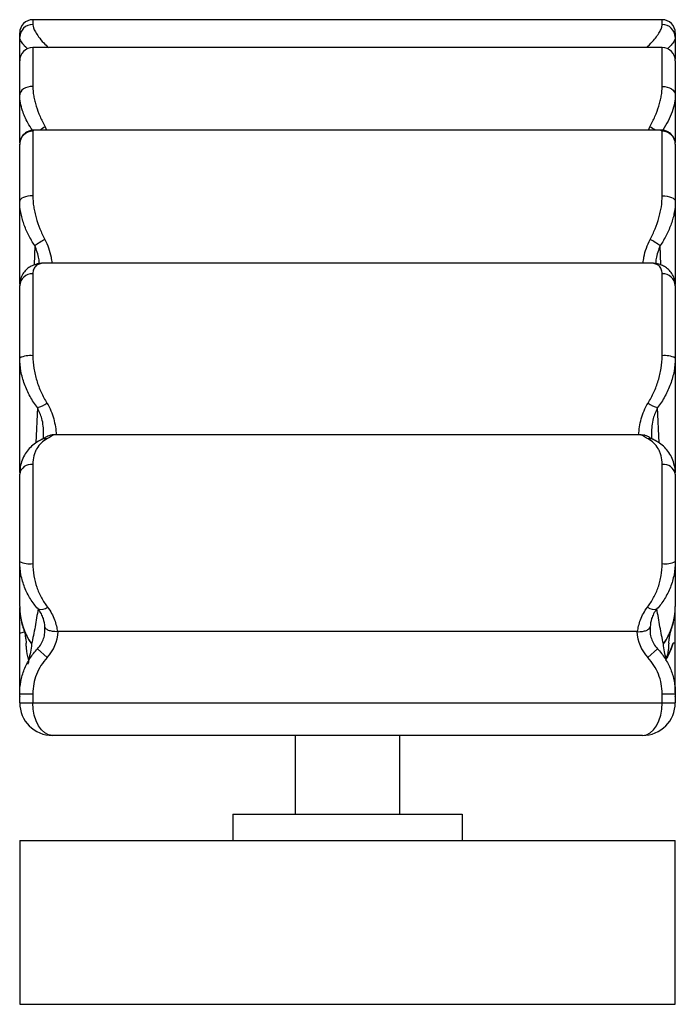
# Paper-space layout '_Inferior' of a CAD drawing. Header units: millimetres. Extents: x -52 to 48, y 75 to 225.
import ezdxf

# ---------------------------------------------------------------- set-up
doc = ezdxf.new("R2010")
doc.units = ezdxf.units.MM

psp = doc.layouts.new('_Inferior')

# ---------------------------------------------------------------- linework, layer by layer
at = {"color": 7, "linetype": 'Continuous', "lineweight": 25}
for p, q in [((45.64, 225.17), (-50.36, 225.17)), ((-52.36, 218.93), (-52.36, 223.17)), ((47.64, 223.17), (47.64, 219.14)), ((45.64, 220.92), (-50.36, 220.92)), ((-52.36, 206.4), (-52.36, 218.92)), ((47.64, 218.92), (47.64, 206.42)), ((-50.36, 208.14), (-50.36, 198.31)), ((45.36, 208.33), (-50.09, 208.33)), ((45.64, 198.31), (45.64, 208.14)), ((-52.36, 184.85), (-52.36, 206.17)), ((47.64, 206.17), (47.64, 184.79)), ((43.81, 188.05), (-48.52, 188.05)), ((-50.36, 186.41), (-50.36, 173.91)), ((45.64, 173.91), (45.64, 186.41)), ((-52.36, 156.09), (-52.36, 184.61)), ((47.64, 184.61), (47.64, 156.09)), ((42.05, 161.87), (-46.77, 161.87)), ((-50.36, 157.33), (-50.36, 142.22)), ((45.64, 142.22), (45.64, 157.33)), ((-52.36, 142.54), (-52.36, 155.87)), ((47.64, 155.87), (47.64, 142.54)), ((-52.36, 122.49), (-52.36, 135.54)), ((47.64, 122.49), (47.64, 135.54)), ((41.79, 131.84), (-46.51, 131.84)), ((-49.63, 129.24), (-48.18, 127.87)), ((43.46, 127.87), (44.91, 129.24)), ((47.64, 130.1), (47.29, 130.1)), ((-52.36, 122.37), (-50.36, 122.37)), ((-52.36, 121), (-52.36, 122.37)), ((-52.36, 121.95), (-52.36, 121.92)), ((-50.36, 122.37), (-50.36, 121)), ((45.64, 121), (45.64, 122.37)), ((45.64, 122.37), (47.64, 122.37)), ((47.64, 122.37), (47.64, 121)), ((47.64, 121.92), (47.64, 121.95)), ((-52.36, 121), (47.64, 121)), ((42.64, 116), (-47.36, 116)), ((-10.36, 116), (-10.36, 104)), ((5.64, 104), (5.64, 116)), ((-19.86, 104), (-19.86, 100)), ((-19.86, 104), (15.14, 104)), ((15.14, 104), (15.14, 100)), ((-52.36, 100), (-52.36, 75)), ((-52.36, 100), (47.64, 100)), ((47.64, 75), (47.64, 100)), ((-52.36, 75), (47.64, 75))]:
    psp.add_line(p, q, dxfattribs=at)
at = {"color": 8, "linetype": 'Continuous', "lineweight": 25}
for p, q in [((-50.36, 225.17), (-50.36, 224.41)), ((45.64, 224.41), (45.64, 225.17)), ((-50.36, 220.92), (-50.36, 214.99)), ((45.64, 214.99), (45.64, 220.92)), ((-48.48, 208.83), (-48.28, 208.33)), ((43.56, 208.33), (43.77, 208.83)), ((45.64, 208.14), (45.36, 208.3)), ((-50.06, 190.71), (-50.13, 187.76)), ((45.42, 187.76), (45.34, 190.71)), ((-49.66, 166.01), (-49.89, 160.62)), ((45.17, 160.63), (44.94, 166.01))]:
    psp.add_line(p, q, dxfattribs=at)
at = {"color": 7, "linetype": 'Continuous', "lineweight": 25, "flags": 128}
for points in [[(-50.36, 214.99), (-50.75, 214.97), (-51.12, 214.89), (-51.47, 214.77), (-51.77, 214.61), (-52.02, 214.41), (-52.21, 214.19), (-52.32, 213.94), (-52.36, 213.69)], [(45.64, 214.99), (46.03, 214.97), (46.41, 214.89), (46.75, 214.77), (47.06, 214.61), (47.3, 214.41), (47.49, 214.19), (47.6, 213.94), (47.64, 213.69)], [(-50.36, 198.31), (-50.75, 198.29), (-51.12, 198.25), (-51.47, 198.17), (-51.77, 198.07), (-52.02, 197.94), (-52.21, 197.8), (-52.32, 197.65), (-52.36, 197.49)], [(45.64, 198.31), (46.03, 198.29), (46.41, 198.25), (46.75, 198.17), (47.06, 198.07), (47.3, 197.94), (47.49, 197.8), (47.6, 197.65), (47.64, 197.49)], [(-47.36, 116), (-47.94, 116.1), (-48.51, 116.38), (-49.03, 116.84), (-49.48, 117.46), (-49.85, 118.22), (-50.13, 119.09), (-50.3, 120.02), (-50.36, 121)], [(42.64, 116), (43.23, 116.1), (43.79, 116.38), (44.31, 116.84), (44.76, 117.46), (45.14, 118.22), (45.41, 119.09), (45.58, 120.02), (45.64, 121)]]:
    psp.add_lwpolyline(points, dxfattribs=at)
at = {"color": 7, "linetype": 'Continuous', "lineweight": 25}
for centre, radius, start, end in [((-50.36, 223.17), 2, 90, 180), ((-50.4, 222.46), 1.96, 88.7257, 178.6663), ((45.64, 223.17), 2, 0, 90), ((45.68, 222.46), 1.96, 1.3337, 91.2743), ((-50.36, 218.92), 2, 90, 180), ((45.64, 218.92), 2, 0, 90), ((-50.37, 206.16), 1.99, 89.6809, 179.6773), ((45.65, 206.16), 1.99, 0.3227, 90.3191), ((-14.34, 134.48), 66.62, 120.8624, 122.418), ((9.63, 134.48), 66.62, 57.582, 59.1376), ((-50.45, 184.5), 1.91, 87.2598, 176.9687), ((45.73, 184.5), 1.91, 3.0313, 92.7402), ((-50.84, 170.68), 3.26, 81.4291, 117.6764), ((46.13, 170.68), 3.26, 62.3236, 98.5709), ((-50.63, 169.94), 4.05, 283.8536, 306.8819), ((45.91, 169.94), 4.05, 233.1181, 256.1464), ((-50.59, 155.55), 1.8, 82.559, 169.8003), ((45.87, 155.55), 1.8, 10.1997, 97.441), ((-50.85, 145.63), 3.45, 243.9776, 278.1317), ((46.13, 145.63), 3.45, 261.8683, 296.0224), ((-42.36, 135.65), 10, 180, 198.5514), ((-42.5, 135.65), 9.86, 180.0206, 215.2816), ((-49.08, 136.68), 1.46, 250.925, 311.1583), ((44.37, 136.68), 1.46, 228.8417, 289.075), ((37.78, 135.65), 9.86, 324.7184, 359.9794), ((37.64, 135.65), 10, 341.4486, 0), ((-52.19, 132.65), 0.987, 260.043, 303.1819), ((-52.64, 132.08), 6.13, 316.6562, 357.7784), ((47.92, 132.08), 6.13, 182.2216, 223.3438), ((47.2, 127.42), 0.999, 149.1231, 162.1139), ((-47.36, 121), 5, 180, 270), ((42.64, 121), 5, 270, 0)]:
    psp.add_arc(centre, radius, start, end, dxfattribs=at)
at = {"color": 8, "linetype": 'Continuous', "lineweight": 25}
for centre, radius, start, end in [((-44.67, 202.03), 7.79, 119.2561, 126.0567), ((39.96, 202.03), 7.79, 53.9433, 60.7439), ((-48.45, 159.8), 1.45, 80.3194, 115.5572), ((43.73, 159.8), 1.45, 64.5332, 99.6795), ((-42.96, 135.45), 9.36, 198.2509, 215.8948), ((38.24, 135.45), 9.36, 324.1052, 341.7009)]:
    psp.add_arc(centre, radius, start, end, dxfattribs=at)
for points, knots in [([(-50.36, 224.41), (-50.34, 224.26), (-50.3, 223.95), (-50, 223.32), (-49.48, 222.54), (-48.82, 221.72), (-48.22, 221.16), (-47.97, 220.92)], [0, 0, 0, 0, 0.182326, 0.385902, 0.594491, 0.828814, 1, 1, 1, 1]), ([(43.25, 220.92), (43.55, 221.21), (44.42, 222.05), (45.15, 223.07), (45.58, 223.92), (45.62, 224.25), (45.64, 224.41)], [0, 0, 0, 0, 0.210267, 0.600346, 0.797708, 1, 1, 1, 1]), ([(-51.17, 220.74), (-51.2, 220.76), (-51.51, 221.03), (-51.89, 221.49), (-52.29, 222.07), (-52.34, 222.37), (-52.36, 222.5)], [0, 0, 0, 0, 0.030967, 0.361936, 0.7019, 1, 1, 1, 1]), ([(47.64, 222.5), (47.62, 222.35), (47.57, 222.05), (47.16, 221.47), (46.77, 221.02), (46.48, 220.76), (46.45, 220.73)], [0, 0, 0, 0, 0.319444, 0.648361, 0.961847, 1, 1, 1, 1]), ([(-50.41, 208.31), (-50.66, 208.68), (-51.29, 209.67), (-51.89, 211.09), (-52.29, 212.52), (-52.34, 213.3), (-52.36, 213.69)], [0, 0, 0, 0, 0.206213, 0.541035, 0.767863, 1, 1, 1, 1]), ([(47.64, 213.69), (47.62, 213.29), (47.57, 212.47), (47.18, 211.12), (46.58, 209.72), (46.01, 208.78), (45.73, 208.31)], [0, 0, 0, 0, 0.239003, 0.484499, 0.743516, 1, 1, 1, 1]), ([(-50.09, 208.32), (-50.16, 208.32), (-50.32, 208.33), (-50.34, 208.21), (-50.36, 208.14)], [0, 0, 0, 0, 0.369009, 1, 1, 1, 1]), ([(-48.52, 191.66), (-48.32, 191.23), (-47.91, 190.36), (-47.59, 189.13), (-47.48, 188.35), (-47.44, 188.05)], [0, 0, 0, 0, 0.371865, 0.7541979, 1, 1, 1, 1]), ([(42.72, 188.05), (42.76, 188.35), (42.87, 189.11), (43.19, 190.35), (43.6, 191.22), (43.8, 191.66)], [0, 0, 0, 0, 0.245804, 0.618243, 1, 1, 1, 1]), ([(-49.35, 187.96), (-49.37, 188.22), (-49.45, 189.13), (-49.8, 190.05), (-50.06, 190.71)], [0, 0, 0, 0, 0.277411, 1, 1, 1, 1]), ([(45.34, 190.71), (45.09, 190.05), (44.73, 189.13), (44.65, 188.22), (44.63, 187.97)], [0, 0, 0, 0, 0.722936, 1, 1, 1, 1]), ([(-48.73, 161.29), (-48.72, 161.56), (-48.69, 162.15), (-48.76, 163.19), (-48.95, 164.5), (-49.4, 165.45), (-49.66, 166.01)], [0, 0, 0, 0, 0.202627, 0.435186, 0.671423, 1, 1, 1, 1]), ([(44.94, 166.01), (44.68, 165.45), (44.24, 164.51), (44.05, 163.2), (43.98, 162.16), (44, 161.56), (44.02, 161.29)], [0, 0, 0, 0, 0.3287297, 0.5609882, 0.7977469, 1, 1, 1, 1])]:
    psp.add_open_spline(points, degree=3, knots=knots, dxfattribs=at)
at = {"color": 7, "linetype": 'Continuous', "lineweight": 25}
for points, knots in [([(-50.36, 214.99), (-50.36, 214.52), (-50.31, 214.03), (-50.18, 213.28), (-50.12, 213.02), (-49.99, 212.51), (-49.92, 212.25), (-49.67, 211.46), (-49.48, 210.94), (-49.02, 209.89), (-48.77, 209.36), (-48.48, 208.83)], [0, 0, 0, 0, 0.25, 0.25, 0.375, 0.375, 0.5, 0.5, 0.75, 0.75, 1, 1, 1, 1]), ([(43.77, 208.83), (44.05, 209.36), (44.31, 209.89), (44.76, 210.94), (44.96, 211.46), (45.2, 212.25), (45.28, 212.51), (45.41, 213.03), (45.46, 213.28), (45.59, 214.03), (45.64, 214.52), (45.64, 214.99)], [0, 0, 0, 0, 0.25, 0.25, 0.5, 0.5, 0.625, 0.625, 0.75, 0.75, 1, 1, 1, 1]), ([(-50.08, 208.32), (-50.16, 208.33), (-50.37, 208.34), (-50.81, 208.26), (-51.34, 208.03), (-51.83, 207.63), (-52.18, 207.1), (-52.35, 206.58), (-52.34, 206.27), (-52.34, 206.16)], [0, 0, 0, 0, 0.083653, 0.248813, 0.411773, 0.576041, 0.741936, 0.909259, 1, 1, 1, 1]), ([(47.63, 206.18), (47.63, 206.22), (47.65, 206.46), (47.53, 206.92), (47.24, 207.48), (46.79, 207.92), (46.29, 208.19), (45.8, 208.31), (45.48, 208.34), (45.35, 208.33), (45.35, 208.33)], [0, 0, 0, 0, 0.037299, 0.201926, 0.368052, 0.536422, 0.689767, 0.839275, 0.995688, 1, 1, 1, 1]), ([(-50.36, 198.31), (-50.36, 197.76), (-50.31, 197.2), (-50.18, 196.36), (-50.13, 196.08), (-50, 195.51), (-49.93, 195.23), (-49.69, 194.38), (-49.5, 193.83), (-49.05, 192.73), (-48.8, 192.19), (-48.52, 191.66)], [0, 0, 0, 0, 0.25, 0.25, 0.375, 0.375, 0.5, 0.5, 0.75, 0.75, 1, 1, 1, 1]), ([(43.8, 191.66), (44.08, 192.19), (44.33, 192.73), (44.78, 193.83), (44.97, 194.38), (45.22, 195.23), (45.29, 195.51), (45.41, 196.08), (45.47, 196.36), (45.59, 197.2), (45.64, 197.76), (45.64, 198.31)], [0, 0, 0, 0, 0.25, 0.25, 0.5, 0.5, 0.625, 0.625, 0.75, 0.75, 1, 1, 1, 1]), ([(-50.06, 190.71), (-50.41, 191.24), (-50.73, 191.79), (-51.29, 192.89), (-51.53, 193.46), (-51.83, 194.32), (-51.92, 194.61), (-52.08, 195.19), (-52.14, 195.48), (-52.3, 196.35), (-52.36, 196.92), (-52.36, 197.49)], [0, 0, 0, 0, 0.25, 0.25, 0.5, 0.5, 0.625, 0.625, 0.75, 0.75, 1, 1, 1, 1]), ([(47.64, 197.49), (47.64, 196.92), (47.58, 196.35), (47.43, 195.49), (47.36, 195.2), (47.21, 194.62), (47.12, 194.33), (46.81, 193.47), (46.57, 192.9), (46.01, 191.79), (45.69, 191.24), (45.34, 190.71)], [0, 0, 0, 0, 0.25, 0.25, 0.375, 0.375, 0.5, 0.5, 0.75, 0.75, 1, 1, 1, 1]), ([(-48.53, 188.03), (-48.7, 188.03), (-49.16, 188.04), (-49.86, 187.89), (-50.61, 187.6), (-51.26, 187.16), (-51.8, 186.57), (-52.17, 185.85), (-52.35, 185.18), (-52.34, 184.76), (-52.34, 184.61)], [0, 0, 0, 0, 0.099649, 0.258465, 0.399652, 0.530849, 0.658013, 0.793864, 0.926667, 1, 1, 1, 1]), ([(-48.51, 188.05), (-49.05, 188.05), (-49.5, 187.93), (-49.91, 187.59), (-49.99, 187.52), (-50.12, 187.34), (-50.17, 187.25), (-50.31, 186.94), (-50.36, 186.7), (-50.36, 186.41)], [0, 0, 0, 0, 0.5, 0.5, 0.625, 0.625, 0.75, 0.75, 1, 1, 1, 1]), ([(45.64, 186.41), (45.64, 186.7), (45.59, 186.94), (45.41, 187.35), (45.27, 187.53), (44.78, 187.93), (44.33, 188.05), (43.79, 188.05)], [0, 0, 0, 0, 0.25, 0.25, 0.5, 0.5, 1, 1, 1, 1]), ([(47.63, 184.61), (47.62, 184.85), (47.6, 185.36), (47.34, 186.11), (46.91, 186.79), (46.33, 187.33), (45.66, 187.71), (44.92, 187.94), (44.29, 188.05), (43.9, 188.03), (43.79, 188.03)], [0, 0, 0, 0, 0.119931, 0.247515, 0.383104, 0.512479, 0.642989, 0.780816, 0.933442, 1, 1, 1, 1]), ([(-49.66, 166.01), (-50.08, 166.55), (-50.45, 167.13), (-51.1, 168.32), (-51.38, 168.94), (-51.74, 169.91), (-51.85, 170.24), (-52.03, 170.9), (-52.11, 171.23), (-52.29, 172.23), (-52.36, 172.89), (-52.36, 173.57)], [0, 0, 0, 0, 0.25, 0.25, 0.5, 0.5, 0.625, 0.625, 0.75, 0.75, 1, 1, 1, 1]), ([(-50.36, 173.91), (-50.36, 173.27), (-50.3, 172.64), (-50.15, 171.7), (-50.09, 171.38), (-49.95, 170.76), (-49.86, 170.45), (-49.58, 169.53), (-49.35, 168.93), (-48.83, 167.79), (-48.53, 167.23), (-48.2, 166.7)], [0, 0, 0, 0, 0.25, 0.25, 0.375, 0.375, 0.5, 0.5, 0.75, 0.75, 1, 1, 1, 1]), ([(43.48, 166.7), (43.82, 167.23), (44.11, 167.79), (44.63, 168.93), (44.86, 169.52), (45.14, 170.44), (45.23, 170.76), (45.37, 171.38), (45.44, 171.69), (45.59, 172.64), (45.64, 173.27), (45.64, 173.91)], [0, 0, 0, 0, 0.25, 0.25, 0.5, 0.5, 0.625, 0.625, 0.75, 0.75, 1, 1, 1, 1]), ([(47.64, 173.57), (47.64, 172.9), (47.57, 172.23), (47.39, 171.24), (47.31, 170.91), (47.13, 170.25), (47.02, 169.92), (46.67, 168.95), (46.39, 168.33), (45.73, 167.13), (45.36, 166.55), (44.94, 166.01)], [0, 0, 0, 0, 0.25, 0.25, 0.375, 0.375, 0.5, 0.5, 0.75, 0.75, 1, 1, 1, 1]), ([(-48.2, 166.7), (-47.72, 165.93), (-47.4, 165.11), (-46.95, 163.46), (-46.83, 162.65), (-46.77, 161.87)], [0, 0, 0, 0, 0.5, 0.5, 1, 1, 1, 1]), ([(42.05, 161.87), (42.11, 162.65), (42.23, 163.46), (42.68, 165.11), (43, 165.93), (43.48, 166.7)], [0, 0, 0, 0, 0.5, 0.5, 1, 1, 1, 1]), ([(-49.07, 161.1), (-49.14, 161.07), (-49.53, 160.91), (-50.16, 160.47), (-50.91, 159.8), (-51.54, 158.97), (-52.01, 158.02), (-52.3, 156.97), (-52.34, 156.23), (-52.36, 155.86)], [0, 0, 0, 0, 0.037122, 0.205238, 0.365499, 0.52, 0.685518, 0.846782, 1, 1, 1, 1]), ([(-48.21, 161.23), (-48.52, 161.06), (-48.81, 160.85), (-49.33, 160.36), (-49.55, 160.08), (-49.84, 159.59), (-49.93, 159.42), (-50.08, 159.05), (-50.14, 158.86), (-50.3, 158.25), (-50.36, 157.81), (-50.36, 157.33)], [0, 0, 0, 0, 0.25, 0.25, 0.5, 0.5, 0.625, 0.625, 0.75, 0.75, 1, 1, 1, 1]), ([(-47.6, 161.81), (-47.65, 161.79), (-47.85, 161.74), (-48.1, 161.62), (-48.4, 161.47), (-48.68, 161.31), (-48.97, 161.17), (-49.09, 161.11)], [0, 0, 0, 0, 0.071322, 0.24588, 0.471986, 0.776159, 1, 1, 1, 1]), ([(-47.09, 161.87), (-47.19, 161.84), (-47.31, 161.76), (-47.67, 161.55), (-47.9, 161.4), (-48.21, 161.23)], [0, 0, 0, 0, 0.5, 0.5, 1, 1, 1, 1]), ([(-47.09, 161.87), (-47.21, 161.87), (-47.4, 161.87), (-47.54, 161.82), (-47.6, 161.8)], [0, 0, 0, 0, 0.63371, 1, 1, 1, 1]), ([(43.49, 161.23), (43.18, 161.4), (42.95, 161.55), (42.6, 161.76), (42.47, 161.84), (42.38, 161.87)], [0, 0, 0, 0, 0.5, 0.5, 1, 1, 1, 1]), ([(42.38, 161.87), (42.5, 161.87), (42.68, 161.87), (42.83, 161.82), (42.88, 161.8)], [0, 0, 0, 0, 0.636372, 1, 1, 1, 1]), ([(44.38, 161.11), (44.28, 161.15), (44, 161.29), (43.72, 161.45), (43.41, 161.61), (43.15, 161.74), (42.94, 161.79), (42.88, 161.81)], [0, 0, 0, 0, 0.160468, 0.495028, 0.73835, 0.922489, 1, 1, 1, 1]), ([(45.64, 157.33), (45.64, 157.81), (45.58, 158.25), (45.42, 158.86), (45.36, 159.05), (45.21, 159.42), (45.12, 159.59), (44.83, 160.08), (44.61, 160.36), (44.09, 160.85), (43.81, 161.06), (43.49, 161.23)], [0, 0, 0, 0, 0.25, 0.25, 0.375, 0.375, 0.5, 0.5, 0.75, 0.75, 1, 1, 1, 1]), ([(47.62, 155.94), (47.63, 156.02), (47.65, 156.47), (47.51, 157.26), (47.19, 158.26), (46.69, 159.17), (46.04, 159.95), (45.26, 160.62), (44.67, 160.95), (44.36, 161.11)], [0, 0, 0, 0, 0.033663, 0.190046, 0.347503, 0.506465, 0.66622, 0.830529, 1, 1, 1, 1]), ([(-49.56, 135.3), (-49.99, 135.78), (-50.38, 136.29), (-50.89, 137.12), (-51.05, 137.4), (-51.34, 137.98), (-51.48, 138.29), (-51.84, 139.21), (-52.03, 139.85), (-52.29, 141.16), (-52.36, 141.85), (-52.36, 142.54)], [0, 0, 0, 0, 0.25, 0.25, 0.375, 0.375, 0.5, 0.5, 0.75, 0.75, 1, 1, 1, 1]), ([(-52.36, 135.65), (-52.36, 136.85), (-52.36, 138.02), (-52.36, 140.3), (-52.36, 141.43), (-52.36, 142.54)], [0, 0, 0, 0, 0.5, 0.5, 1, 1, 1, 1]), ([(-50.36, 142.22), (-50.36, 141.59), (-50.3, 140.96), (-50.1, 139.76), (-49.95, 139.18), (-49.66, 138.34), (-49.55, 138.06), (-49.31, 137.52), (-49.19, 137.26), (-48.78, 136.5), (-48.47, 136.03), (-48.12, 135.58)], [0, 0, 0, 0, 0.25, 0.25, 0.5, 0.5, 0.625, 0.625, 0.75, 0.75, 1, 1, 1, 1]), ([(43.4, 135.58), (43.75, 136.03), (44.06, 136.51), (44.61, 137.53), (44.84, 138.06), (45.13, 138.91), (45.22, 139.2), (45.37, 139.78), (45.43, 140.08), (45.59, 140.97), (45.64, 141.59), (45.64, 142.22)], [0, 0, 0, 0, 0.25, 0.25, 0.5, 0.5, 0.625, 0.625, 0.75, 0.75, 1, 1, 1, 1]), ([(47.64, 142.54), (47.64, 141.85), (47.57, 141.18), (47.38, 140.19), (47.3, 139.87), (47.12, 139.23), (47.01, 138.91), (46.64, 137.99), (46.35, 137.4), (45.67, 136.3), (45.28, 135.78), (44.84, 135.3)], [0, 0, 0, 0, 0.25, 0.25, 0.375, 0.375, 0.5, 0.5, 0.75, 0.75, 1, 1, 1, 1]), ([(47.64, 142.54), (47.64, 141.43), (47.64, 140.3), (47.64, 138.02), (47.64, 136.85), (47.64, 135.65)], [0, 0, 0, 0, 0.5, 0.5, 1, 1, 1, 1]), ([(-49.56, 135.3), (-49.7, 134.39), (-49.85, 133.48), (-50.17, 131.7), (-50.35, 130.82), (-50.55, 129.96)], [0, 0, 0, 0, 0.5, 0.5, 1, 1, 1, 1]), ([(-48.53, 132.57), (-48.54, 132.94), (-48.6, 133.36), (-48.82, 134.05), (-48.92, 134.3), (-49.19, 134.8), (-49.35, 135.05), (-49.56, 135.3)], [0, 0, 0, 0, 0.5, 0.5, 0.75, 0.75, 1, 1, 1, 1]), ([(-48.12, 135.58), (-47.63, 134.95), (-47.3, 134.3), (-46.81, 133.02), (-46.68, 132.4), (-46.6, 131.84)], [0, 0, 0, 0, 0.5, 0.5, 1, 1, 1, 1]), ([(41.89, 131.84), (41.96, 132.4), (42.1, 133.02), (42.58, 134.3), (42.92, 134.95), (43.4, 135.58)], [0, 0, 0, 0, 0.5, 0.5, 1, 1, 1, 1]), ([(44.84, 135.3), (44.63, 135.05), (44.47, 134.8), (44.2, 134.3), (44.1, 134.05), (43.88, 133.36), (43.83, 132.94), (43.81, 132.57)], [0, 0, 0, 0, 0.25, 0.25, 0.5, 0.5, 1, 1, 1, 1]), ([(45.83, 129.96), (45.63, 130.82), (45.46, 131.7), (45.13, 133.48), (44.98, 134.39), (44.84, 135.3)], [0, 0, 0, 0, 0.5, 0.5, 1, 1, 1, 1]), ([(-51.86, 132.51), (-51.81, 132.35), (-51.65, 131.88), (-51.51, 131.2), (-51.41, 130.55), (-51.38, 130.19), (-51.38, 130.11), (-51.38, 130.09)], [0, 0, 0, 0, 0.1761, 0.510339, 0.752044, 0.949924, 1, 1, 1, 1]), ([(-49.63, 129.24), (-49.42, 129.46), (-49.24, 129.7), (-48.93, 130.22), (-48.8, 130.5), (-48.62, 131.07), (-48.55, 131.36), (-48.49, 131.97), (-48.49, 132.27), (-48.53, 132.57)], [0, 0, 0, 0, 0.25, 0.25, 0.5, 0.5, 0.75, 0.75, 1, 1, 1, 1]), ([(-46.6, 131.84), (-46.73, 131.83), (-46.86, 131.83), (-47.11, 131.84), (-47.23, 131.86), (-47.58, 131.91), (-47.78, 131.96), (-48.12, 132.1), (-48.26, 132.18), (-48.45, 132.37), (-48.51, 132.47), (-48.53, 132.57)], [0, 0, 0, 0, 0.125, 0.125, 0.25, 0.25, 0.5, 0.5, 0.75, 0.75, 1, 1, 1, 1]), ([(41.89, 131.84), (42.02, 131.83), (42.14, 131.83), (42.39, 131.84), (42.51, 131.86), (42.86, 131.91), (43.06, 131.96), (43.4, 132.1), (43.54, 132.18), (43.73, 132.37), (43.79, 132.47), (43.81, 132.57)], [0, 0, 0, 0, 0.125, 0.125, 0.25, 0.25, 0.5, 0.5, 0.75, 0.75, 1, 1, 1, 1]), ([(43.81, 132.57), (43.78, 132.27), (43.77, 131.97), (43.83, 131.37), (43.9, 131.07), (44.08, 130.5), (44.21, 130.23), (44.52, 129.7), (44.7, 129.46), (44.91, 129.24)], [0, 0, 0, 0, 0.25, 0.25, 0.5, 0.5, 0.75, 0.75, 1, 1, 1, 1]), ([(46.66, 130.09), (46.67, 130.15), (46.67, 130.32), (46.72, 130.78), (46.83, 131.42), (46.96, 131.99), (47.09, 132.36), (47.14, 132.51)], [0, 0, 0, 0, 0.139212, 0.343624, 0.59928, 0.84061, 1, 1, 1, 1]), ([(-52.36, 122.37), (-52.36, 123.01), (-52.24, 124.26), (-51.89, 125.47), (-51.42, 126.65), (-51.13, 127.21), (-50.63, 128.01), (-50.44, 128.27), (-50.06, 128.76), (-49.85, 129.01), (-49.63, 129.24)], [0, 0, 0, 0, 0.25, 0.5, 0.5, 0.75, 0.75, 0.875, 0.875, 1, 1, 1, 1]), ([(-51, 127.64), (-51.14, 128.19), (-51.35, 129), (-51.35, 129.83), (-51.35, 130.09)], [0, 0, 0, 0, 0.68119, 1, 1, 1, 1]), ([(44.91, 129.24), (45.35, 128.78), (46.12, 127.78), (46.7, 126.66), (47.17, 125.48), (47.34, 124.88), (47.52, 123.95), (47.57, 123.64), (47.63, 123.01), (47.64, 122.69), (47.64, 122.37)], [0, 0, 0, 0, 0.25, 0.5, 0.5, 0.75, 0.75, 0.875, 0.875, 1, 1, 1, 1]), ([(46.63, 130.09), (46.62, 129.72), (46.6, 128.92), (46.37, 128.14), (46.25, 127.72)], [0, 0, 0, 0, 0.460357, 1, 1, 1, 1]), ([(47.29, 130.1), (47.18, 129.71), (47.05, 129.32), (46.74, 128.57), (46.56, 128.21), (46.37, 127.85)], [0, 0, 0, 0, 0.5, 0.5, 1, 1, 1, 1]), ([(-48.18, 127.87), (-48.53, 127.49), (-48.84, 127.09), (-49.38, 126.25), (-49.61, 125.8), (-49.98, 124.85), (-50.26, 123.88), (-50.36, 122.88), (-50.36, 122.37)], [0, 0, 0, 0, 0.25, 0.25, 0.5, 0.5, 0.75, 1, 1, 1, 1]), ([(45.64, 122.37), (45.64, 122.88), (45.59, 123.39), (45.4, 124.38), (45.26, 124.86), (44.88, 125.81), (44.42, 126.7), (43.81, 127.49), (43.46, 127.87)], [0, 0, 0, 0, 0.25, 0.25, 0.5, 0.5, 0.75, 1, 1, 1, 1]), ([(46.25, 127.4), (46.26, 127.52), (46.28, 127.68), (46.35, 127.82), (46.37, 127.85)], [0, 0, 0, 0, 0.759266, 1, 1, 1, 1]), ([(-51.08, 126.88), (-51.02, 126.99), (-50.98, 127.12), (-50.95, 127.38), (-50.96, 127.51), (-51, 127.64)], [0, 0, 0, 0, 0.5, 0.5, 1, 1, 1, 1])]:
    psp.add_open_spline(points, degree=3, knots=knots, dxfattribs=at)
for points in [[(-46.77, 161.87), (-46.88, 161.87), (-46.99, 161.87), (-47.09, 161.87)], [(42.38, 161.87), (42.27, 161.87), (42.16, 161.87), (42.05, 161.87)], [(-46.6, 131.84), (-46.57, 131.84), (-46.54, 131.84), (-46.51, 131.84)], [(41.79, 131.84), (41.82, 131.84), (41.85, 131.84), (41.89, 131.84)], [(-50.55, 129.96), (-50.61, 129.09), (-50.78, 128.31), (-51, 127.64)], [(46.25, 127.72), (46.05, 128.38), (45.89, 129.13), (45.83, 129.96)], [(46.34, 127.93), (46.76, 128.62), (47.07, 129.34), (47.29, 130.1)], [(46.37, 127.85), (46.36, 127.88), (46.35, 127.9), (46.34, 127.93)]]:
    psp.add_open_spline(points, degree=3, dxfattribs=at)

doc.saveas('drawing.dxf')
